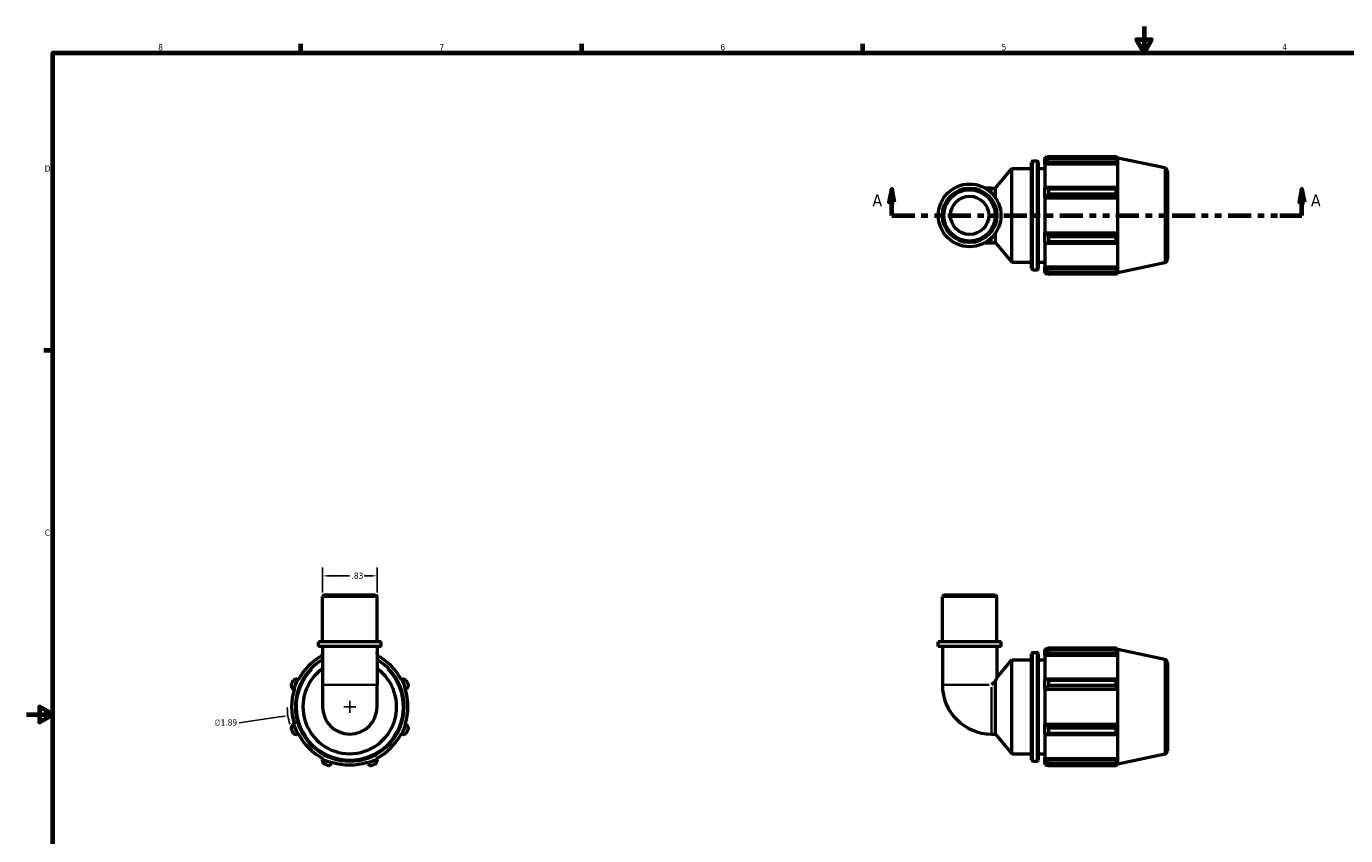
# Model space of a CAD drawing. Header units: inches. Extents: x 0.1 to 37.6, y -3.1 to 21.4.
# Tile 2 of 4: x 0.1 to 20, y 9.2 to 21.4. Entities that reach past the tile are written whole.
import ezdxf

# ---------------------------------------------------------------- set-up
doc = ezdxf.new("R2010")
doc.units = ezdxf.units.IN
doc.header["$MEASUREMENT"] = 0
doc.linetypes.add('DOUBLE_DASH_CHAIN', pattern=[1.2403, 0.6614, -0.0827, 0.1654, -0.0827, 0.1654, -0.0827])
for name, color, linetype, lineweight in [('Border (ANSI)', 7, 'Continuous', 70), ('Dimension (ANSI)', 7, 'Continuous', 25), ('Section Line (ANSI)', 7, 'DOUBLE_DASH_CHAIN', 70), ('Visible (ANSI)', 7, 'Continuous', 50), ('Visible Narrow (ANSI)', 7, 'Continuous', 35)]:
    doc.layers.add(name, color=color, linetype=linetype, lineweight=lineweight)
doc.styles.add('Label Text (ANSI)', font='tahoma.ttf')
doc.styles.add('Note Text (ANSI)', font='tahoma.ttf')
doc.dimstyles.new('Default (ANSI)', dxfattribs={"dimtxt": 0.094488, "dimasz": 0.098425, "dimexe": 0.125, "dimexo": 0.0625, "dimgap": 0.031496, "dimtad": 0, "dimtih": 1, "dimtoh": 1, "dimrnd": 1e-08, "dimzin": 4, "dimdsep": 46, "dimtxsty": 'Note Text (ANSI)', "dimcen": 0.09, "dimdle": 0.393701, "dimclrd": 256, "dimclre": 256, "dimclrt": 5, "dimadec": 0, "dimazin": 1, "dimtfac": 1, "dimtofl": 0, "dimtmove": 0, "dimatfit": 3, "dimfxl": 1, "dimtolj": 1, "dimtzin": 4, "dimlwd": -1, "dimlwe": -1, "dimarcsym": 0})

# ---------------------------------------------------------------- blocks, each defined once
blk = doc.blocks.new('Borders Default Border')
at = {"layer": 'Border (ANSI)'}
for p, q in [((4.25, 21), (4.25, 21.134)), ((8.5, 21), (8.5, 21.134)), ((12.75, 21), (12.75, 21.134)), ((0.5, 16.5), (0.366, 16.5))]:
    blk.add_line(p, q, dxfattribs=at)
at = {"layer": 'Border (ANSI)', "flags": 128}
for points in [[(17, 21.4), (17, 21), (16.885, 21.2), (17.115, 21.2), (17, 21)], [(0.5, 1), (0.5, 21), (33.5, 21), (33.5, 1), (0.5, 1)], [(0.1, 11), (0.5, 11), (0.3, 11.115), (0.3, 10.885), (0.5, 11)]]:
    blk.add_lwpolyline(points, dxfattribs=at)
at = {"layer": 'Border (ANSI)', "color": 5, "true_color": 0x0000ff, "char_height": 0.0945, "attachment_point": 7, "style": 'Note Text (ANSI)'}
for s, insert in [('8', (2.094, 21.038)), ('7', (6.346, 21.04)), ('6', (10.595, 21.038)), ('5', (14.847, 21.038)), ('4', (19.092, 21.04)), ('D', (0.378, 19.203)), ('C', (0.378, 13.701))]:
    blk.add_mtext(s, dxfattribs=dict(at, insert=insert))
blk = doc.blocks.new('*D6')
at = {"layer": 'Defpoints', "color": 0, "transparency": 16777216}
for p in [(5.402, 13.096), (4.577, 12.782), (5.402, 12.782)]:
    blk.add_point(p, dxfattribs=at)
at = {"layer": 'Dimension (ANSI)', "transparency": 16777216}
for p, q in [((4.577, 12.844), (4.577, 13.221)), ((5.402, 12.844), (5.402, 13.221)), ((4.676, 13.096), (4.985, 13.096)), ((5.304, 13.096), (5.21, 13.096))]:
    blk.add_line(p, q, dxfattribs=at)
for points in [[(4.676, 13.112), (4.676, 13.08), (4.577, 13.096)], [(5.304, 13.112), (5.304, 13.08), (5.402, 13.096)]]:
    blk.add_solid(points, dxfattribs=at)
at = {"layer": 'Dimension (ANSI)', "color": 5, "transparency": 16777216, "insert": (5.017, 13.145), "char_height": 0.0945, "attachment_point": 1, "style": 'Note Text (ANSI)'}
blk.add_mtext('\\A1;.83', dxfattribs=at)
blk = doc.blocks.new('2dTransSection0')
at = {"layer": 'Section Line (ANSI)', "linetype": 'Continuous'}
for p, q in [((13.184, 18.938), (13.145, 18.741)), ((13.184, 18.741), (13.184, 18.938)), ((13.223, 18.741), (13.184, 18.938)), ((19.388, 18.938), (19.349, 18.741)), ((19.388, 18.741), (19.388, 18.938)), ((19.428, 18.741), (19.388, 18.938)), ((13.145, 18.741), (13.223, 18.741)), ((13.184, 18.544), (13.184, 18.741)), ((19.349, 18.741), (19.428, 18.741)), ((19.388, 18.544), (19.388, 18.741)), ((13.184, 18.544), (13.517, 18.544)), ((19.055, 18.544), (19.388, 18.544))]:
    blk.add_line(p, q, dxfattribs=at)
at = {"layer": 'Section Line (ANSI)', "linetype": 'DOUBLE_DASH_CHAIN', "ltscale": 0.525942}
blk.add_line((13.184, 18.544), (19.388, 18.544), dxfattribs=at)
at = {"layer": 'Section Line (ANSI)', "linetype": 'Continuous', "flags": 128}
for points in [[(13.223, 18.741), (13.184, 18.938), (13.145, 18.741), (13.223, 18.741)], [(19.428, 18.741), (19.388, 18.938), (19.349, 18.741), (19.428, 18.741)]]:
    blk.add_lwpolyline(points, dxfattribs=at)
at = {"layer": 'Section Line (ANSI)'}
for points in [[(13.223, 18.741), (13.184, 18.938), (13.145, 18.741), (13.223, 18.741)], [(19.428, 18.741), (19.388, 18.938), (19.349, 18.741), (19.428, 18.741)]]:
    blk.add_solid(points, dxfattribs=at)
at = {"layer": 'Section Line (ANSI)', "char_height": 0.18, "attachment_point": 7, "style": 'Label Text (ANSI)'}
for insert in [(12.894, 18.682), (19.525, 18.682)]:
    blk.add_mtext('A', dxfattribs=dict(at, insert=insert))
blk = doc.blocks.new('*D14')
at = {"layer": 'Defpoints', "color": 0, "transparency": 16777216}
for p in [(5.925, 11.251), (4.054, 10.982)]:
    blk.add_point(p, dxfattribs=at)
at = {"layer": 'Dimension (ANSI)', "transparency": 16777216}
for p, q in [((4.99, 11.027), (4.99, 11.207)), ((4.9, 11.117), (5.08, 11.117)), ((3.317, 10.876), (3.957, 10.968))]:
    blk.add_line(p, q, dxfattribs=at)
blk.add_arc((4.99, 11.117), 0.945, 180.5936, 196.0026, dxfattribs=at)
blk.add_solid([(3.955, 10.985), (3.959, 10.952), (4.054, 10.982)], dxfattribs=at)
at = {"layer": 'Dimension (ANSI)', "color": 5, "transparency": 16777216, "insert": (2.941, 10.927), "char_height": 0.0945, "attachment_point": 1, "style": 'Note Text (ANSI)'}
blk.add_mtext('\\A1;∅1.89', dxfattribs=at)

msp = doc.modelspace()

# ---------------------------------------------------------------- linework, layer by layer
at = {"layer": 'Visible (ANSI)'}
for p, q in [((15.321, 19.366), (15.379, 19.366)), ((15.5, 19.423), (15.5, 19.391)), ((15.5, 19.423), (15.54, 19.423)), ((15.518, 19.409), (15.5, 19.391)), ((15.5, 19.332), (15.5, 19.391)), ((15.556, 19.433), (15.556, 19.399)), ((15.556, 19.433), (16.58, 19.433)), ((16.58, 19.399), (15.556, 19.399)), ((16.58, 19.399), (16.58, 19.433)), ((16.585, 19.423), (16.602, 19.423)), ((16.602, 19.382), (16.592, 19.409)), ((16.606, 19.41), (16.602, 19.423)), ((16.602, 19.382), (16.602, 19.423)), ((16.606, 17.678), (16.606, 19.41)), ((17.312, 19.26), (16.606, 19.41)), ((14.753, 18.956), (15.001, 19.253)), ((15.001, 17.835), (15.001, 19.253)), ((15.001, 19.253), (15.3, 19.253)), ((15.3, 17.743), (15.3, 19.345)), ((15.4, 19.345), (15.4, 17.743)), ((15.4, 19.253), (15.5, 19.253)), ((15.5, 19.332), (15.518, 19.349)), ((15.5, 19.324), (15.5, 19.332)), ((15.5, 19.324), (15.5, 18.954)), ((15.5, 19.324), (16.602, 19.324)), ((15.518, 19.349), (16.592, 19.349)), ((16.592, 19.349), (16.602, 19.324)), ((16.602, 18.95), (16.602, 19.324)), ((17.353, 19.208), (17.353, 17.879)), ((14.693, 18.956), (14.598, 18.956)), ((14.693, 18.956), (14.753, 18.956)), ((14.753, 18.815), (14.753, 18.956)), ((15.518, 18.963), (15.5, 18.954)), ((15.5, 18.811), (15.5, 18.954)), ((16.592, 18.963), (15.518, 18.963)), ((16.602, 18.95), (16.592, 18.963)), ((15.5, 18.811), (15.518, 18.817)), ((15.5, 18.808), (15.5, 18.811)), ((15.5, 18.808), (15.5, 18.28)), ((15.5, 18.808), (16.602, 18.808)), ((15.518, 18.817), (16.592, 18.817)), ((15.556, 18.946), (15.556, 18.864)), ((15.556, 18.946), (16.58, 18.946)), ((16.58, 18.864), (15.556, 18.864)), ((16.58, 18.864), (16.58, 18.946)), ((16.592, 18.817), (16.602, 18.808)), ((16.602, 18.28), (16.602, 18.808)), ((14.753, 18.131), (14.753, 18.273)), ((15.5, 18.277), (15.5, 18.28)), ((15.5, 18.28), (16.602, 18.28)), ((15.5, 18.134), (15.5, 18.277)), ((15.518, 18.271), (15.5, 18.277)), ((16.592, 18.271), (15.518, 18.271)), ((15.556, 18.224), (15.556, 18.142)), ((15.556, 18.224), (16.58, 18.224)), ((16.58, 18.142), (16.58, 18.224)), ((16.602, 18.28), (16.592, 18.271)), ((14.598, 18.131), (14.693, 18.131)), ((14.693, 18.131), (14.753, 18.131)), ((14.753, 18.131), (15.001, 17.835)), ((15.5, 18.134), (15.5, 17.764)), ((15.5, 18.134), (15.518, 18.125)), ((15.518, 18.125), (16.592, 18.125)), ((16.58, 18.142), (15.556, 18.142)), ((16.592, 18.125), (16.602, 18.138)), ((16.602, 17.764), (16.602, 18.138)), ((15.001, 17.835), (15.3, 17.835)), ((15.4, 17.835), (15.5, 17.835)), ((15.5, 17.756), (15.5, 17.764)), ((15.5, 17.764), (16.602, 17.764)), ((15.5, 17.697), (15.5, 17.756)), ((15.518, 17.739), (15.5, 17.756)), ((16.602, 17.764), (16.592, 17.739)), ((17.312, 17.828), (16.606, 17.678)), ((15.321, 17.722), (15.379, 17.722)), ((15.5, 17.697), (15.5, 17.665)), ((15.5, 17.697), (15.518, 17.679)), ((15.5, 17.665), (15.54, 17.665)), ((16.592, 17.739), (15.518, 17.739)), ((15.556, 17.689), (15.556, 17.655)), ((15.556, 17.689), (16.58, 17.689)), ((16.58, 17.655), (15.556, 17.655)), ((16.58, 17.655), (16.58, 17.689)), ((16.585, 17.665), (16.602, 17.665)), ((16.592, 17.679), (16.602, 17.706)), ((16.602, 17.665), (16.602, 17.706)), ((16.606, 17.678), (16.602, 17.665)), ((4.602, 12.807), (4.577, 12.782)), ((5.402, 12.782), (4.577, 12.782)), ((4.577, 12.097), (4.577, 12.782)), ((4.602, 12.807), (5.377, 12.807)), ((5.377, 12.807), (5.402, 12.782)), ((5.402, 12.097), (5.402, 12.782)), ((13.976, 12.807), (13.951, 12.782)), ((14.776, 12.782), (13.951, 12.782)), ((13.951, 12.097), (13.951, 12.782)), ((13.976, 12.807), (14.751, 12.807)), ((14.751, 12.807), (14.776, 12.782)), ((14.776, 12.097), (14.776, 12.782)), ((5.464, 12.097), (4.515, 12.097)), ((4.515, 12.026), (4.515, 12.097)), ((5.464, 12.026), (4.515, 12.026)), ((4.577, 12.026), (4.577, 11.447)), ((5.402, 12.026), (5.402, 11.447)), ((5.464, 12.026), (5.464, 12.097)), ((14.838, 12.097), (13.889, 12.097)), ((13.889, 12.026), (13.889, 12.097)), ((14.838, 12.026), (13.889, 12.026)), ((13.951, 12.026), (13.951, 11.447)), ((14.776, 12.026), (14.776, 11.557)), ((14.838, 12.026), (14.838, 12.097)), ((15.5, 11.995), (15.5, 11.964)), ((15.5, 11.995), (15.54, 11.995)), ((15.518, 11.982), (15.5, 11.964)), ((15.556, 12.006), (15.556, 11.972)), ((15.556, 12.006), (16.58, 12.006)), ((16.58, 11.972), (15.556, 11.972)), ((16.58, 11.972), (16.58, 12.006)), ((16.585, 11.995), (16.602, 11.995)), ((16.602, 11.955), (16.592, 11.982)), ((16.606, 11.982), (16.602, 11.995)), ((16.602, 11.955), (16.602, 11.995)), ((16.606, 10.251), (16.606, 11.982)), ((17.312, 11.832), (16.606, 11.982)), ((4.571, 11.921), (4.577, 11.909)), ((5.402, 11.909), (5.409, 11.921)), ((14.776, 11.557), (15.001, 11.825)), ((15.001, 10.408), (15.001, 11.825)), ((15.001, 11.825), (15.3, 11.825)), ((15.3, 10.315), (15.3, 11.918)), ((15.321, 11.939), (15.379, 11.939)), ((15.4, 11.918), (15.4, 10.315)), ((15.4, 11.825), (15.5, 11.825)), ((15.5, 11.905), (15.5, 11.964)), ((15.5, 11.905), (15.518, 11.921)), ((15.5, 11.896), (15.5, 11.905)), ((15.5, 11.896), (15.5, 11.527)), ((15.5, 11.896), (16.602, 11.896)), ((15.518, 11.921), (16.592, 11.921)), ((16.592, 11.921), (16.602, 11.896)), ((16.602, 11.522), (16.602, 11.896)), ((17.353, 11.781), (17.353, 10.452)), ((4.125, 11.389), (4.143, 11.384)), ((4.143, 11.384), (4.152, 11.381)), ((4.202, 11.527), (4.185, 11.536)), ((4.21, 11.522), (4.202, 11.527)), ((4.577, 11.447), (4.577, 11.117)), ((5.402, 11.117), (5.402, 11.447)), ((5.778, 11.527), (5.769, 11.522)), ((5.794, 11.536), (5.778, 11.527)), ((5.828, 11.381), (5.837, 11.384)), ((5.837, 11.384), (5.855, 11.389)), ((14.753, 11.506), (14.693, 11.447)), ((14.753, 10.704), (14.753, 11.506)), ((15.518, 11.536), (15.5, 11.527)), ((15.5, 11.384), (15.5, 11.527)), ((15.5, 11.384), (15.518, 11.389)), ((15.5, 11.381), (15.5, 11.384)), ((15.5, 11.381), (15.5, 10.852)), ((15.5, 11.381), (16.602, 11.381)), ((16.592, 11.536), (15.518, 11.536)), ((15.518, 11.389), (16.592, 11.389)), ((15.556, 11.519), (15.556, 11.437)), ((15.556, 11.519), (16.58, 11.519)), ((16.58, 11.437), (15.556, 11.437)), ((16.58, 11.437), (16.58, 11.519)), ((16.602, 11.522), (16.592, 11.536)), ((16.592, 11.389), (16.602, 11.381)), ((16.602, 10.852), (16.602, 11.381)), ((4.143, 10.849), (4.125, 10.844)), ((4.152, 10.852), (4.143, 10.849)), ((5.837, 10.849), (5.828, 10.852)), ((5.855, 10.844), (5.837, 10.849)), ((15.5, 10.849), (15.5, 10.852)), ((15.5, 10.852), (16.602, 10.852)), ((15.518, 10.844), (15.5, 10.849)), ((15.5, 10.706), (15.5, 10.849)), ((16.592, 10.844), (15.518, 10.844)), ((15.556, 10.797), (15.556, 10.714)), ((15.556, 10.797), (16.58, 10.797)), ((16.58, 10.714), (16.58, 10.797)), ((16.602, 10.852), (16.592, 10.844)), ((4.185, 10.698), (4.202, 10.706)), ((4.202, 10.706), (4.21, 10.711)), ((5.769, 10.711), (5.778, 10.706)), ((5.778, 10.706), (5.794, 10.698)), ((14.693, 10.704), (14.753, 10.704)), ((14.753, 10.704), (15.001, 10.408)), ((15.5, 10.706), (15.518, 10.698)), ((15.5, 10.706), (15.5, 10.337)), ((15.518, 10.698), (16.592, 10.698)), ((16.58, 10.714), (15.556, 10.714)), ((16.592, 10.698), (16.602, 10.711)), ((16.602, 10.337), (16.602, 10.711)), ((15.001, 10.408), (15.3, 10.408)), ((15.4, 10.408), (15.5, 10.408)), ((17.312, 10.401), (16.606, 10.251)), ((4.58, 10.329), (4.571, 10.312)), ((4.584, 10.337), (4.58, 10.329)), ((4.717, 10.251), (4.723, 10.269)), ((4.723, 10.269), (4.725, 10.278)), ((5.254, 10.278), (5.257, 10.269)), ((5.257, 10.269), (5.263, 10.251)), ((5.4, 10.329), (5.396, 10.337)), ((5.409, 10.312), (5.4, 10.329)), ((15.321, 10.294), (15.379, 10.294)), ((15.5, 10.329), (15.5, 10.337)), ((15.5, 10.337), (16.602, 10.337)), ((15.5, 10.269), (15.5, 10.329)), ((15.518, 10.312), (15.5, 10.329)), ((15.5, 10.269), (15.518, 10.251)), ((15.5, 10.269), (15.5, 10.238)), ((15.5, 10.238), (15.54, 10.238)), ((16.592, 10.312), (15.518, 10.312)), ((15.556, 10.262), (15.556, 10.227)), ((15.556, 10.262), (16.58, 10.262)), ((16.58, 10.227), (15.556, 10.227)), ((16.58, 10.227), (16.58, 10.262)), ((16.585, 10.238), (16.602, 10.238)), ((16.602, 10.337), (16.592, 10.312)), ((16.592, 10.251), (16.602, 10.278)), ((16.602, 10.238), (16.602, 10.278)), ((16.606, 10.251), (16.602, 10.238))]:
    msp.add_line(p, q, dxfattribs=at)
for radius in [0.474, 0.412, 0.388, 0.289]:
    msp.add_circle((14.363, 18.544), radius, dxfattribs=at)
for centre, radius, start, end in [((15.321, 19.345), 0.0209, 90, 180), ((15.379, 19.345), 0.0209, 0, 90), ((17.301, 19.208), 0.0524, 0, 78), ((17.301, 17.879), 0.0524, 282, 0), ((15.321, 17.743), 0.0209, 180, 270), ((15.379, 17.743), 0.0209, 270, 0), ((4.99, 11.117), 0.822, 120.1147, 59.8853), ((4.99, 11.117), 0.879, 117.993, 152.5), ((4.99, 11.117), 0.879, 27.5, 62.007), ((15.321, 11.918), 0.0209, 90, 180), ((15.379, 11.918), 0.0209, 0, 90), ((17.301, 11.781), 0.0524, 0, 78), ((4.99, 11.117), 0.709, 125.5921, 54.4079), ((4.99, 11.117), 0.945, 154.792, 160.208), ((4.99, 11.117), 0.879, 162.5, 197.5), ((4.99, 11.117), 0.888, 152.5, 162.5), ((4.99, 11.117), 0.888, 17.5, 27.5), ((4.99, 11.117), 0.879, 342.5, 17.5), ((4.99, 11.117), 0.945, 19.792, 25.208), ((14.693, 11.447), 0.742, 180, 270), ((4.99, 11.117), 0.412, 180, 0), ((4.99, 11.117), 0.945, 199.792, 205.208), ((4.99, 11.117), 0.888, 197.5, 207.5), ((4.99, 11.117), 0.888, 332.5, 342.5), ((4.99, 11.117), 0.945, 334.792, 340.208), ((4.99, 11.117), 0.879, 207.5, 242.5), ((4.99, 11.117), 0.879, 297.5, 332.5), ((17.301, 10.452), 0.0524, 282, 0), ((4.99, 11.117), 0.888, 242.5, 252.5), ((4.99, 11.117), 0.945, 244.792, 250.208), ((4.99, 11.117), 0.879, 252.5, 287.5), ((4.99, 11.117), 0.888, 287.5, 297.5), ((4.99, 11.117), 0.945, 289.792, 295.208), ((15.321, 10.315), 0.0209, 180, 270), ((15.379, 10.315), 0.0209, 270, 0)]:
    msp.add_arc(centre, radius, start, end, dxfattribs=at)
for points, weights in [([(15.556, 19.433), (15.537, 19.421), (15.518, 19.409)], [1.01868333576, 1.01317193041, 1.00686773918]), ([(15.518, 19.349), (15.537, 19.373), (15.556, 19.399)], [1.00686773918, 1.01317193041, 1.01868333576]), ([(16.58, 19.433), (16.586, 19.421), (16.592, 19.409)], [1, 1.00089830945, 1.00097963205]), ([(16.592, 19.349), (16.586, 19.373), (16.58, 19.399)], [1.00097963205, 1.00089830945, 1]), ([(15.556, 18.946), (15.537, 18.955), (15.518, 18.963)], [1.01868333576, 1.01317193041, 1.00686773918]), ([(16.58, 18.946), (16.586, 18.955), (16.592, 18.963)], [1, 1.00089830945, 1.00097963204]), ([(15.518, 18.817), (15.537, 18.84), (15.556, 18.864)], [1.00686773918, 1.01317193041, 1.01868333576]), ([(16.592, 18.817), (16.586, 18.84), (16.58, 18.864)], [1.00097963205, 1.00089830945, 1]), ([(15.556, 18.224), (15.537, 18.248), (15.518, 18.271)], [1.01868333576, 1.01317193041, 1.00686773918]), ([(16.58, 18.224), (16.586, 18.248), (16.592, 18.271)], [1, 1.00089830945, 1.00097963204]), ([(15.518, 18.125), (15.537, 18.133), (15.556, 18.142)], [1.00686773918, 1.01317193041, 1.01868333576]), ([(16.592, 18.125), (16.586, 18.133), (16.58, 18.142)], [1.00097963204, 1.00089830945, 1]), ([(15.556, 17.689), (15.537, 17.715), (15.518, 17.739)], [1.01868333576, 1.01317193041, 1.00686773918]), ([(15.518, 17.679), (15.537, 17.667), (15.556, 17.655)], [1.00686773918, 1.01317193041, 1.01868333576]), ([(16.58, 17.689), (16.586, 17.715), (16.592, 17.739)], [1, 1.00089830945, 1.00097963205]), ([(16.592, 17.679), (16.586, 17.667), (16.58, 17.655)], [1.00097963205, 1.00089830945, 1]), ([(15.556, 12.006), (15.537, 11.994), (15.518, 11.982)], [1.01868333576, 1.01317193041, 1.00686773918]), ([(15.518, 11.921), (15.537, 11.946), (15.556, 11.972)], [1.00686773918, 1.01317193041, 1.01868333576]), ([(16.58, 12.006), (16.586, 11.994), (16.592, 11.982)], [1, 1.00089830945, 1.00097963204]), ([(16.592, 11.921), (16.586, 11.946), (16.58, 11.972)], [1.00097963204, 1.00089830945, 1]), ([(4.577, 11.941), (4.574, 11.931), (4.571, 11.921)], [1.01170272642, 1.00934651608, 1.00686773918]), ([(5.409, 11.921), (5.405, 11.931), (5.402, 11.941)], [1.00686773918, 1.00934651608, 1.01170272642]), ([(4.101, 11.437), (4.113, 11.413), (4.125, 11.389)], [1.01868333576, 1.01317193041, 1.00686773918]), ([(4.185, 11.536), (4.16, 11.527), (4.135, 11.519)], [1.00686773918, 1.01317193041, 1.01868333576]), ([(5.845, 11.519), (5.819, 11.527), (5.794, 11.536)], [1.01868333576, 1.01317193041, 1.00686773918]), ([(5.855, 11.389), (5.867, 11.413), (5.879, 11.437)], [1.00686773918, 1.01317193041, 1.01868333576]), ([(15.556, 11.519), (15.537, 11.527), (15.518, 11.536)], [1.01868333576, 1.01317193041, 1.00686773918]), ([(15.518, 11.389), (15.537, 11.413), (15.556, 11.437)], [1.00686773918, 1.01317193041, 1.01868333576]), ([(16.58, 11.519), (16.586, 11.527), (16.592, 11.536)], [1, 1.00089830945, 1.00097963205]), ([(16.592, 11.389), (16.586, 11.413), (16.58, 11.437)], [1.00097963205, 1.00089830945, 1]), ([(4.125, 10.844), (4.113, 10.821), (4.101, 10.797)], [1.00686773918, 1.01317193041, 1.01868333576]), ([(5.879, 10.797), (5.867, 10.821), (5.855, 10.844)], [1.01868333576, 1.01317193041, 1.00686773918]), ([(15.556, 10.797), (15.537, 10.821), (15.518, 10.844)], [1.01868333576, 1.01317193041, 1.00686773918]), ([(16.58, 10.797), (16.586, 10.821), (16.592, 10.844)], [1, 1.00089830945, 1.00097963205]), ([(4.135, 10.714), (4.16, 10.706), (4.185, 10.698)], [1.01868333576, 1.01317193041, 1.00686773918]), ([(5.794, 10.698), (5.819, 10.706), (5.845, 10.714)], [1.00686773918, 1.01317193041, 1.01868333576]), ([(15.518, 10.698), (15.537, 10.706), (15.556, 10.714)], [1.00686773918, 1.01317193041, 1.01868333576]), ([(16.592, 10.698), (16.586, 10.706), (16.58, 10.714)], [1.00097963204, 1.00089830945, 1]), ([(4.571, 10.312), (4.579, 10.287), (4.587, 10.262)], [1.00686773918, 1.01317193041, 1.01868333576]), ([(4.67, 10.227), (4.694, 10.24), (4.717, 10.251)], [1.01868333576, 1.01317193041, 1.00686773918]), ([(5.263, 10.251), (5.286, 10.24), (5.31, 10.227)], [1.00686773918, 1.01317193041, 1.01868333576]), ([(5.392, 10.262), (5.401, 10.287), (5.409, 10.312)], [1.01868333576, 1.01317193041, 1.00686773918]), ([(15.556, 10.262), (15.537, 10.287), (15.518, 10.312)], [1.01868333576, 1.01317193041, 1.00686773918]), ([(15.518, 10.251), (15.537, 10.24), (15.556, 10.227)], [1.00686773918, 1.01317193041, 1.01868333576]), ([(16.58, 10.262), (16.586, 10.287), (16.592, 10.312)], [1, 1.00089830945, 1.00097963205]), ([(16.592, 10.251), (16.586, 10.24), (16.58, 10.227)], [1.00097963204, 1.00089830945, 1])]:
    msp.add_rational_spline(points, weights, degree=2, dxfattribs=at)
msp.add_open_spline([(14.753, 11.506), (14.753, 11.507), (14.754, 11.509), (14.76, 11.523), (14.766, 11.536), (14.774, 11.552), (14.776, 11.557), (14.776, 11.557)], degree=3, knots=[3.9523067, 3.9523067, 3.9523067, 3.9523067, 3.9698245, 3.9698245, 4.1440739, 4.1440739, 4.3183234, 4.3183234, 4.3183234, 4.3183234], dxfattribs=at)
at = {"layer": 'Visible Narrow (ANSI)'}
for p, q in [((15.321, 19.356), (15.321, 17.732)), ((15.379, 17.732), (15.379, 19.356)), ((17.312, 17.837), (17.312, 19.251)), ((14.693, 18.892), (14.693, 18.956)), ((14.693, 18.132), (14.693, 18.196)), ((15.321, 11.929), (15.321, 10.305)), ((15.379, 10.305), (15.379, 11.929)), ((17.312, 10.41), (17.312, 11.824)), ((4.582, 11.447), (5.397, 11.447)), ((13.954, 11.447), (14.66, 11.447)), ((14.693, 10.707), (14.693, 11.413))]:
    msp.add_line(p, q, dxfattribs=at)
msp.add_arc((4.99, 11.117), 0.801, 135.8887, 44.1113, dxfattribs=at)

# ---------------------------------------------------------------- block references
msp.add_blockref('Borders Default Border', (0, 0))
at = {"layer": 'Section Line (ANSI)'}
msp.add_blockref('2dTransSection0', (0, 0), dxfattribs=at)

# ---------------------------------------------------------------- dimensions: what is measured, and where the dimension line sits
at = {"layer": 'Dimension (ANSI)'}
dim = msp.add_linear_dim(base=(5.402243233, 13.095918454), p1=(4.577243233, 12.781856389), p2=(5.402243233, 12.781856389), dimstyle='Default (ANSI)', override={"dimgap": 0.031496, "dimtih": 0, "dimtoh": 0, "dimdec": 2, "dimtol": 0, "dimlim": 0, "dimtp": 0, "dimtm": 0, "dimtdec": 2, "dimatfit": 1}, dxfattribs=at)
dim.commit()
dim.dimension.update_dxf_attribs({"geometry": '*D6', "text_midpoint": (5.097735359, 13.095918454), "dimtype": 160})
dim = msp.add_diameter_dim_2p(p1=(5.925, 11.251), p2=(4.054, 10.982), dimstyle='Default (ANSI)', override={"dimgap": 0.031496, "dimdec": 2, "dimlfac": 1, "dimtol": 0, "dimlim": 0, "dimtp": 0, "dimtm": 0, "dimtdec": 2}, dxfattribs=at)
dim.commit()
dim.dimension.update_dxf_attribs({"geometry": '*D14', "text_midpoint": (3.317, 10.876), "dimtype": 163})

doc.saveas('drawing.dxf')
